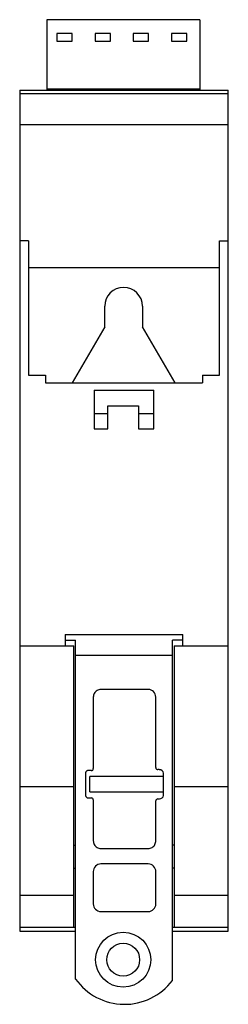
# Model space of a CAD drawing. Header units: millimetres. Extents: x 40 to 67, y 10 to 139.
import ezdxf

# ---------------------------------------------------------------- set-up
doc = ezdxf.new("R2010")
doc.units = ezdxf.units.MM
doc.header["$LTSCALE"] = 9.735998
doc.layers.add('00_COMPONENTS', color=7, linetype='CONTINUOUS')

msp = doc.modelspace()

# ---------------------------------------------------------------- linework, layer by layer
at = {"layer": '00_COMPONENTS', "color": 7, "linetype": 'Continuous'}
for p, q in [((43.47, 138.85), (43.47, 129.62)), ((63.45, 138.85), (43.47, 138.85)), ((63.45, 138.85), (63.45, 129.62)), ((44.75, 137.02), (44.75, 136.02)), ((46.75, 137.02), (44.75, 137.02)), ((46.75, 136.02), (46.75, 137.02)), ((49.75, 137.02), (49.75, 136.02)), ((51.75, 137.02), (49.75, 137.02)), ((51.75, 136.02), (51.75, 137.02)), ((54.75, 137.02), (54.75, 136.02)), ((56.75, 137.02), (54.75, 137.02)), ((56.75, 136.02), (56.75, 137.02)), ((59.75, 137.02), (59.75, 136.02)), ((61.75, 137.02), (59.75, 137.02)), ((61.75, 136.02), (61.75, 137.02)), ((44.75, 136.02), (46.75, 136.02)), ((49.75, 136.02), (51.75, 136.02)), ((54.75, 136.02), (56.75, 136.02)), ((59.75, 136.02), (61.75, 136.02)), ((39.91, 129.62), (39.91, 19.54)), ((39.91, 129.62), (67.15, 129.62)), ((39.91, 129.17), (67.15, 129.17)), ((63.45, 129.75), (43.47, 129.75)), ((67.15, 19.54), (67.15, 129.62)), ((67.15, 125.07), (39.91, 125.07)), ((41.04, 109.9), (39.91, 109.9)), ((41.04, 109.9), (41.04, 92.3)), ((66.02, 92.3), (66.02, 109.9)), ((66.02, 109.9), (67.15, 109.9)), ((41.04, 106.39), (66.02, 106.39)), ((51.01, 98.65), (51.01, 101.33)), ((55.95, 101.33), (55.95, 98.65)), ((51.01, 98.65), (46.77, 91.3)), ((60.2, 91.3), (55.95, 98.65)), ((41.04, 92.3), (43.29, 92.3)), ((43.29, 92.3), (43.29, 91.3)), ((63.77, 92.3), (63.77, 91.3)), ((63.77, 92.3), (66.02, 92.3)), ((43.29, 91.3), (63.77, 91.3)), ((49.63, 90.34), (49.63, 85.31)), ((49.63, 90.34), (57.43, 90.34)), ((57.43, 85.31), (57.43, 90.34)), ((51.42, 85.31), (51.42, 88.32)), ((51.42, 88.32), (55.45, 88.32)), ((55.45, 88.32), (55.45, 85.31)), ((49.63, 87.32), (51.42, 87.32)), ((55.45, 87.32), (57.43, 87.32)), ((49.63, 85.31), (51.42, 85.31)), ((55.45, 85.31), (57.43, 85.31)), ((45.86, 58.39), (61.2, 58.39)), ((45.86, 58.39), (45.86, 56.88)), ((61.2, 56.88), (61.2, 58.39)), ((39.91, 56.88), (46.98, 56.88)), ((45.86, 57.61), (47.21, 57.61)), ((46.98, 20.07), (46.98, 56.88)), ((47.21, 13.27), (47.21, 57.61)), ((61.2, 57.61), (59.85, 57.61)), ((59.85, 13.08), (59.85, 57.61)), ((60.08, 56.88), (67.15, 56.88)), ((60.08, 56.88), (60.08, 20.07)), ((59.85, 55.62), (47.21, 55.62)), ((56.69, 51.18), (50.52, 51.18)), ((49.52, 50.16), (49.52, 40.82)), ((57.69, 40.94), (57.69, 50.18)), ((48.52, 40.26), (48.52, 37.29)), ((49.27, 40.56), (48.87, 40.56)), ((58.15, 40.68), (57.95, 40.68)), ((58.69, 37.32), (58.69, 40.21)), ((58.69, 39.77), (49.07, 39.77)), ((49.07, 37.77), (49.07, 39.77)), ((39.91, 38.49), (46.98, 38.49)), ((49.07, 37.77), (58.69, 37.77)), ((60.08, 38.49), (67.15, 38.49)), ((48.87, 36.99), (49.27, 36.99)), ((49.52, 36.72), (49.52, 31.38)), ((57.69, 31.38), (57.69, 36.59)), ((57.95, 36.86), (58.15, 36.86)), ((46.98, 30.79), (47.21, 30.79)), ((50.52, 30.36), (56.69, 30.36)), ((60.08, 30.79), (59.85, 30.79)), ((46.98, 27.8), (47.21, 27.8)), ((49.52, 27.33), (49.52, 23.11)), ((56.7, 28.33), (50.52, 28.33)), ((57.69, 23.11), (57.69, 27.33)), ((60.08, 27.8), (59.85, 27.8)), ((39.91, 24.23), (46.98, 24.23)), ((60.08, 24.23), (67.15, 24.23)), ((50.52, 22.11), (56.7, 22.11)), ((47.21, 20.01), (39.91, 20.01)), ((39.91, 19.54), (47.21, 19.54)), ((46.98, 20.07), (47.21, 20.07)), ((59.85, 20.07), (60.08, 20.07)), ((67.15, 20.01), (59.85, 20.01)), ((59.85, 19.54), (67.15, 19.54))]:
    msp.add_line(p, q, dxfattribs=at)
for radius in [3.6, 2.15]:
    msp.add_circle((53.43, 15.8), radius, dxfattribs=at)
for centre, radius, start, end in [((53.48, 101.33), 2.47, 0, 180), ((56.69, 50.18), 1, 0, 90), ((58.17, 40.15), 0.523, 5.7488, 92.1812), ((58.18, 37.37), 0.518, 267.2039, 353.6445), ((50.52, 27.33), 1, 89.9795, 180.0365), ((56.7, 27.33), 0.999, 359.963, 90.021), ((50.52, 23.11), 0.999, 179.9629, 270.0211), ((56.7, 23.11), 1, 269.9794, 0.0366), ((53.6, 17.79), 7.83, 215.3011, 322.9764)]:
    msp.add_arc(centre, radius, start, end, dxfattribs=at)
for centre, major_axis, start_param, end_param in [((49.23, 40.86), (-0.211, 0.239), -3.801659, -2.357919), ((57.99, 40.98), (0.211, 0.239), -3.925266, -2.481526), ((49.23, 36.68), (0.211, 0.239), -0.783674, 0.660067), ((57.99, 36.55), (-0.211, 0.239), -0.660067, 0.783674)]:
    msp.add_ellipse(centre, major_axis=major_axis, ratio=0.879511, start_param=start_param, end_param=end_param, dxfattribs=at)
for points, knots in [([(50.52, 51.18), (50.44, 51.18), (50.26, 51.15), (50.01, 51.05), (49.8, 50.88), (49.64, 50.67), (49.55, 50.42), (49.52, 50.25), (49.52, 50.16)], [0, 0, 0, 0, 0.168973, 0.336172, 0.502718, 0.66924, 0.836469, 1, 1, 1, 1]), ([(48.87, 40.56), (48.83, 40.56), (48.76, 40.55), (48.67, 40.51), (48.59, 40.45), (48.54, 40.36), (48.52, 40.29), (48.52, 40.26)], [0, 0, 0, 0, 0.200599, 0.400245, 0.599613, 0.799311, 1, 1, 1, 1]), ([(48.52, 37.29), (48.52, 37.25), (48.54, 37.19), (48.59, 37.1), (48.67, 37.03), (48.76, 36.99), (48.83, 36.99), (48.87, 36.99)], [0, 0, 0, 0, 0.200665, 0.40035, 0.599718, 0.799376, 1, 1, 1, 1]), ([(49.52, 31.38), (49.52, 31.3), (49.55, 31.12), (49.64, 30.87), (49.8, 30.66), (50.01, 30.49), (50.26, 30.39), (50.44, 30.36), (50.52, 30.36)], [0, 0, 0, 0, 0.163412, 0.330585, 0.497105, 0.663686, 0.83095, 1, 1, 1, 1]), ([(56.69, 30.36), (56.78, 30.36), (56.96, 30.39), (57.21, 30.49), (57.42, 30.66), (57.58, 30.87), (57.67, 31.12), (57.7, 31.3), (57.69, 31.38)], [0, 0, 0, 0, 0.168973, 0.336172, 0.502718, 0.66924, 0.836469, 1, 1, 1, 1])]:
    msp.add_open_spline(points, degree=3, knots=knots, dxfattribs=at)

doc.saveas('drawing.dxf')
